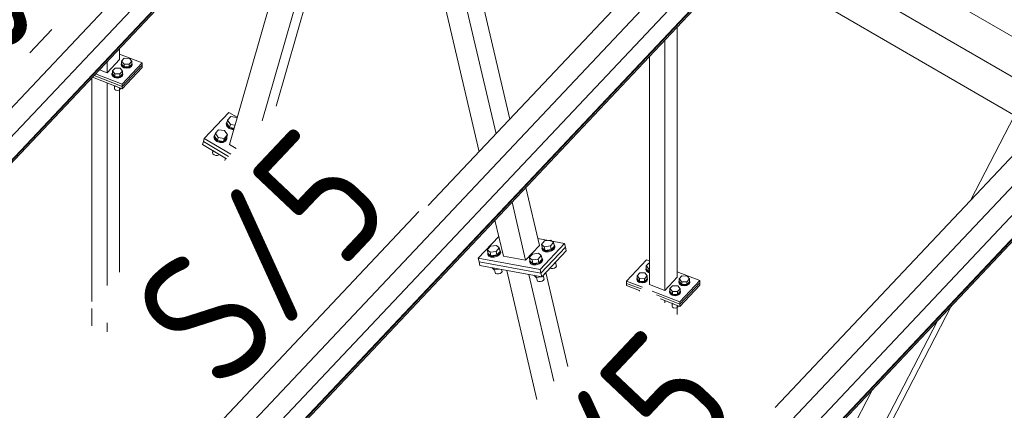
# Model space of a CAD drawing. Header units: millimetres. Extents: x -681 to 506, y -45 to 794.
# Tile 192 of 256: x -212 to -176, y 613 to 628. Entities that reach past the tile are written whole.
import ezdxf

# ---------------------------------------------------------------- set-up
doc = ezdxf.new("R2010")
doc.units = ezdxf.units.MM
doc.header["$LTSCALE"] = 0.6
doc.linetypes.add('XKITLINE00', pattern=[0])
doc.linetypes.add('XKITLINE02', pattern=[4, 2, -2])
for name, color, linetype, lineweight in [('Bolt', 7, 'Continuous', 0), ('Part', 2, 'Continuous', 0), ('PartMark', 3, 'Continuous', 0)]:
    doc.layers.add(name, color=color, linetype=linetype, lineweight=lineweight)
doc.styles.add('ISOCPEUR', font='ISOCPEUR.TTF')

msp = doc.modelspace()

# ---------------------------------------------------------------- linework, layer by layer
at = {"layer": 'Bolt', "color": 3, "linetype": 'XKITLINE00', "lineweight": 0}
for p, q in [((-208.602, 626.204), (-208.589, 626.232)), ((-208.577, 626.137), (-208.602, 626.204)), ((-208.602, 626.178), (-208.602, 626.204)), ((-208.577, 626.112), (-208.602, 626.178)), ((-208.589, 626.31), (-208.489, 626.416)), ((-208.589, 626.203), (-208.589, 626.31)), ((-208.496, 626.201), (-208.589, 626.31)), ((-208.496, 626.095), (-208.589, 626.203)), ((-208.503, 626.088), (-208.577, 626.137)), ((-208.577, 626.112), (-208.503, 626.062)), ((-208.496, 626.095), (-208.496, 626.201)), ((-208.304, 626.199), (-208.496, 626.201)), ((-208.496, 626.095), (-208.304, 626.092)), ((-208.489, 626.416), (-208.297, 626.413)), ((-208.204, 626.304), (-208.304, 626.199)), ((-208.304, 626.092), (-208.304, 626.199)), ((-208.304, 626.092), (-208.204, 626.198)), ((-208.221, 626.132), (-208.298, 626.085)), ((-208.298, 626.059), (-208.221, 626.107)), ((-208.297, 626.413), (-208.204, 626.304)), ((-208.191, 626.198), (-208.221, 626.132)), ((-208.221, 626.107), (-208.191, 626.172)), ((-208.204, 626.198), (-208.204, 626.304)), ((-208.204, 626.232), (-208.191, 626.198)), ((-208.191, 626.172), (-208.191, 626.198)), ((-208.948, 625.837), (-208.935, 625.866)), ((-208.922, 625.771), (-208.948, 625.837)), ((-208.948, 625.812), (-208.948, 625.837)), ((-208.922, 625.745), (-208.948, 625.812)), ((-208.935, 625.943), (-208.835, 626.049)), ((-208.935, 625.837), (-208.935, 625.943)), ((-208.842, 625.835), (-208.935, 625.943)), ((-208.842, 625.729), (-208.935, 625.837)), ((-208.849, 625.721), (-208.922, 625.771)), ((-208.922, 625.745), (-208.849, 625.696)), ((-208.747, 625.702), (-208.849, 625.721)), ((-208.842, 625.729), (-208.842, 625.835)), ((-208.65, 625.832), (-208.842, 625.835)), ((-208.842, 625.729), (-208.65, 625.726)), ((-208.835, 626.049), (-208.642, 626.047)), ((-208.55, 625.938), (-208.65, 625.832)), ((-208.65, 625.726), (-208.55, 625.832)), ((-208.65, 625.726), (-208.65, 625.832)), ((-208.566, 625.766), (-208.643, 625.719)), ((-208.643, 625.693), (-208.566, 625.74)), ((-208.642, 626.047), (-208.55, 625.938)), ((-208.537, 625.831), (-208.566, 625.766)), ((-208.566, 625.74), (-208.537, 625.806)), ((-208.55, 625.832), (-208.55, 625.938)), ((-208.55, 625.866), (-208.537, 625.831)), ((-208.537, 625.806), (-208.537, 625.831)), ((-208.401, 626.069), (-208.503, 626.088)), ((-208.503, 626.062), (-208.401, 626.043)), ((-208.298, 626.085), (-208.401, 626.069)), ((-208.401, 626.043), (-208.298, 626.059)), ((-208.86, 625.392), (-208.842, 625.371)), ((-208.853, 625.283), (-208.853, 625.384)), ((-208.849, 625.696), (-208.747, 625.677)), ((-208.842, 625.371), (-208.842, 625.385)), ((-208.842, 625.371), (-208.805, 625.371)), ((-208.643, 625.719), (-208.747, 625.702)), ((-208.747, 625.677), (-208.643, 625.693)), ((-208.84, 625.247), (-208.853, 625.283)), ((-208.84, 625.247), (-208.8, 625.22)), ((-208.8, 625.22), (-208.745, 625.21)), ((-208.745, 625.21), (-208.689, 625.218)), ((-208.689, 625.218), (-208.647, 625.244)), ((-208.647, 625.244), (-208.631, 625.28)), ((-208.631, 625.28), (-208.631, 625.303)), ((-204.669, 623.966), (-204.66, 623.996)), ((-204.669, 623.966), (-204.641, 623.872)), ((-204.66, 623.996), (-204.624, 624.079)), ((-204.632, 623.902), (-204.66, 623.996)), ((-204.647, 623.993), (-204.615, 624.105)), ((-204.54, 623.831), (-204.647, 623.993)), ((-204.547, 623.823), (-204.632, 623.902)), ((-204.624, 624.079), (-204.622, 624.08)), ((-204.615, 624.105), (-204.495, 624.232)), ((-204.508, 623.942), (-204.615, 624.105)), ((-204.54, 623.831), (-204.508, 623.942)), ((-204.34, 623.916), (-204.508, 623.942)), ((-204.495, 624.232), (-204.269, 624.196)), ((-204.263, 624.187), (-204.269, 624.196)), ((-205.13, 623.477), (-205.121, 623.507)), ((-205.121, 623.507), (-205.085, 623.591)), ((-205.093, 623.413), (-205.121, 623.507)), ((-205.108, 623.505), (-205.076, 623.617)), ((-205.085, 623.591), (-205.083, 623.592)), ((-205.076, 623.617), (-204.956, 623.744)), ((-204.969, 623.454), (-205.076, 623.617)), ((-204.956, 623.744), (-204.73, 623.708)), ((-204.623, 623.545), (-204.743, 623.418)), ((-204.73, 623.708), (-204.623, 623.545)), ((-204.655, 623.433), (-204.623, 623.545)), ((-204.641, 623.872), (-204.556, 623.793)), ((-204.556, 623.793), (-204.437, 623.75)), ((-204.429, 623.78), (-204.547, 623.823)), ((-204.372, 623.804), (-204.54, 623.831)), ((-204.437, 623.75), (-204.387, 623.752)), ((-204.379, 623.782), (-204.429, 623.78)), ((-205.13, 623.477), (-205.102, 623.384)), ((-205.108, 623.505), (-205.001, 623.342)), ((-205.102, 623.384), (-205.017, 623.305)), ((-205.008, 623.335), (-205.093, 623.413)), ((-205.017, 623.305), (-204.898, 623.262)), ((-204.89, 623.292), (-205.008, 623.335)), ((-205.001, 623.342), (-204.969, 623.454)), ((-205.001, 623.342), (-204.775, 623.306)), ((-204.743, 623.418), (-204.969, 623.454)), ((-204.898, 623.262), (-204.777, 623.267)), ((-204.769, 623.297), (-204.89, 623.292)), ((-204.777, 623.267), (-204.687, 623.318)), ((-204.775, 623.306), (-204.655, 623.433)), ((-204.775, 623.306), (-204.743, 623.418)), ((-204.678, 623.347), (-204.769, 623.297)), ((-204.687, 623.318), (-204.65, 623.401)), ((-204.642, 623.431), (-204.678, 623.347)), ((-204.65, 623.401), (-204.642, 623.431)), ((-204.649, 623.454), (-204.642, 623.431)), ((-205.183, 622.893), (-205.164, 622.959)), ((-205.183, 622.893), (-205.168, 622.842)), ((-205.168, 622.842), (-205.122, 622.799)), ((-205.123, 622.917), (-205.142, 622.946)), ((-205.123, 622.917), (-205.119, 622.932)), ((-205.083, 622.91), (-205.123, 622.917)), ((-205.122, 622.799), (-205.057, 622.776)), ((-205.057, 622.776), (-204.991, 622.778)), ((-204.991, 622.778), (-204.942, 622.806)), ((-204.942, 622.806), (-204.935, 622.822)), ((-192.856, 619.45), (-192.736, 619.577)), ((-192.823, 619.313), (-192.856, 619.45)), ((-192.749, 619.356), (-192.856, 619.45)), ((-192.736, 619.577), (-192.509, 619.609)), ((-192.403, 619.515), (-192.522, 619.389)), ((-192.509, 619.609), (-192.403, 619.515)), ((-192.37, 619.379), (-192.403, 619.515)), ((-194.89, 619.249), (-194.77, 619.376)), ((-194.858, 619.113), (-194.89, 619.249)), ((-194.783, 619.155), (-194.89, 619.249)), ((-194.871, 619.111), (-194.862, 619.129)), ((-194.843, 619.048), (-194.871, 619.111)), ((-194.863, 619.074), (-194.871, 619.111)), ((-194.751, 619.019), (-194.858, 619.113)), ((-194.557, 619.188), (-194.783, 619.155)), ((-194.751, 619.019), (-194.783, 619.155)), ((-194.77, 619.376), (-194.544, 619.409)), ((-194.437, 619.315), (-194.557, 619.188)), ((-194.525, 619.052), (-194.557, 619.188)), ((-194.544, 619.409), (-194.437, 619.315)), ((-194.525, 619.052), (-194.405, 619.178)), ((-194.428, 619.108), (-194.519, 619.046)), ((-194.405, 619.178), (-194.437, 619.315)), ((-194.392, 619.18), (-194.428, 619.108)), ((-194.42, 619.243), (-194.392, 619.18)), ((-194.419, 619.072), (-194.383, 619.144)), ((-194.383, 619.144), (-194.392, 619.18)), ((-193.317, 618.961), (-193.197, 619.088)), ((-193.197, 619.088), (-192.97, 619.121)), ((-192.97, 619.121), (-192.864, 619.027)), ((-192.837, 619.311), (-192.827, 619.329)), ((-192.809, 619.248), (-192.837, 619.311)), ((-192.828, 619.274), (-192.837, 619.311)), ((-192.8, 619.211), (-192.828, 619.274)), ((-192.717, 619.219), (-192.823, 619.313)), ((-192.724, 619.211), (-192.809, 619.248)), ((-192.8, 619.211), (-192.715, 619.175)), ((-192.522, 619.389), (-192.749, 619.356)), ((-192.717, 619.219), (-192.749, 619.356)), ((-192.605, 619.211), (-192.724, 619.211)), ((-192.717, 619.219), (-192.49, 619.252)), ((-192.715, 619.175), (-192.596, 619.174)), ((-192.484, 619.246), (-192.605, 619.211)), ((-192.596, 619.174), (-192.476, 619.21)), ((-192.49, 619.252), (-192.522, 619.389)), ((-192.49, 619.252), (-192.37, 619.379)), ((-192.393, 619.308), (-192.484, 619.246)), ((-192.476, 619.21), (-192.385, 619.272)), ((-192.357, 619.38), (-192.393, 619.308)), ((-192.385, 619.443), (-192.357, 619.38)), ((-192.385, 619.272), (-192.349, 619.344)), ((-192.349, 619.344), (-192.357, 619.38)), ((-194.835, 619.011), (-194.863, 619.074)), ((-194.758, 619.011), (-194.843, 619.048)), ((-194.835, 619.011), (-194.75, 618.975)), ((-194.64, 619.011), (-194.758, 619.011)), ((-194.751, 619.019), (-194.525, 619.052)), ((-194.75, 618.975), (-194.631, 618.974)), ((-194.519, 619.046), (-194.64, 619.011)), ((-194.631, 618.974), (-194.51, 619.01)), ((-194.51, 619.01), (-194.419, 619.072)), ((-193.285, 618.824), (-193.317, 618.961)), ((-193.21, 618.867), (-193.317, 618.961)), ((-193.298, 618.822), (-193.289, 618.841)), ((-193.27, 618.759), (-193.298, 618.822)), ((-193.289, 618.786), (-193.298, 618.822)), ((-193.261, 618.723), (-193.289, 618.786)), ((-193.178, 618.73), (-193.285, 618.824)), ((-193.185, 618.723), (-193.27, 618.759)), ((-193.261, 618.723), (-193.176, 618.686)), ((-192.983, 618.9), (-193.21, 618.867)), ((-193.178, 618.73), (-193.21, 618.867)), ((-193.066, 618.722), (-193.185, 618.723)), ((-193.178, 618.73), (-192.951, 618.763)), ((-192.945, 618.758), (-193.066, 618.722)), ((-193.058, 618.686), (-192.937, 618.721)), ((-192.864, 619.027), (-192.983, 618.9)), ((-192.951, 618.763), (-192.983, 618.9)), ((-192.951, 618.763), (-192.832, 618.89)), ((-192.855, 618.82), (-192.945, 618.758)), ((-192.937, 618.721), (-192.846, 618.783)), ((-192.832, 618.89), (-192.864, 619.027)), ((-192.818, 618.892), (-192.855, 618.82)), ((-192.846, 618.955), (-192.818, 618.892)), ((-192.846, 618.783), (-192.81, 618.856)), ((-192.81, 618.856), (-192.818, 618.892)), ((-192.378, 618.73), (-192.369, 618.731)), ((-192.369, 618.731), (-192.37, 618.739)), ((-192.369, 618.731), (-192.249, 618.858)), ((-192.295, 618.634), (-192.328, 618.774)), ((-192.249, 618.858), (-192.25, 618.865)), ((-188.929, 618.641), (-188.829, 618.747)), ((-188.829, 618.747), (-188.807, 618.747)), ((-194.72, 618.578), (-194.63, 618.498)), ((-194.63, 618.498), (-194.645, 618.564)), ((-194.63, 618.498), (-194.437, 618.526)), ((-194.591, 618.396), (-194.616, 618.5)), ((-194.576, 618.362), (-194.591, 618.396)), ((-194.576, 618.362), (-194.53, 618.342)), ((-194.53, 618.342), (-194.465, 618.342)), ((-194.465, 618.342), (-194.399, 618.361)), ((-194.399, 618.361), (-194.35, 618.395)), ((-194.35, 618.395), (-194.33, 618.434)), ((-194.33, 618.434), (-194.348, 618.51)), ((-193.176, 618.686), (-193.058, 618.686)), ((-192.83, 618.243), (-192.71, 618.37)), ((-192.71, 618.37), (-192.712, 618.377)), ((-192.538, 618.561), (-192.495, 618.542)), ((-192.495, 618.542), (-192.43, 618.542)), ((-192.43, 618.542), (-192.364, 618.561)), ((-192.364, 618.561), (-192.315, 618.595)), ((-192.315, 618.595), (-192.295, 618.634)), ((-189.275, 618.275), (-189.175, 618.381)), ((-189.175, 618.381), (-188.982, 618.378)), ((-188.982, 618.378), (-188.89, 618.27)), ((-188.942, 618.535), (-188.929, 618.564)), ((-188.917, 618.469), (-188.942, 618.535)), ((-188.942, 618.51), (-188.942, 618.535)), ((-188.942, 618.51), (-188.917, 618.443)), ((-188.929, 618.535), (-188.929, 618.641)), ((-188.836, 618.533), (-188.929, 618.641)), ((-188.836, 618.427), (-188.929, 618.535)), ((-188.843, 618.419), (-188.917, 618.469)), ((-188.917, 618.443), (-188.843, 618.394)), ((-188.807, 618.413), (-188.843, 618.419)), ((-188.843, 618.394), (-188.807, 618.387)), ((-188.836, 618.427), (-188.836, 618.533)), ((-188.807, 618.533), (-188.836, 618.533)), ((-188.807, 618.426), (-188.836, 618.427)), ((-193.147, 618.29), (-193.056, 618.21)), ((-193.056, 618.21), (-193.072, 618.276)), ((-193.056, 618.21), (-192.864, 618.238)), ((-193.018, 618.108), (-193.042, 618.212)), ((-193.003, 618.074), (-193.018, 618.108)), ((-193.003, 618.074), (-192.956, 618.054)), ((-192.956, 618.054), (-192.892, 618.053)), ((-192.892, 618.053), (-192.826, 618.073)), ((-192.839, 618.242), (-192.83, 618.243)), ((-192.83, 618.243), (-192.831, 618.25)), ((-192.826, 618.073), (-192.776, 618.107)), ((-192.756, 618.146), (-192.789, 618.286)), ((-192.776, 618.107), (-192.756, 618.146)), ((-189.288, 618.169), (-189.275, 618.198)), ((-189.263, 618.102), (-189.288, 618.169)), ((-189.288, 618.143), (-189.288, 618.169)), ((-189.288, 618.143), (-189.263, 618.077)), ((-189.275, 618.169), (-189.275, 618.275)), ((-189.182, 618.167), (-189.275, 618.275)), ((-189.275, 618.169), (-189.182, 618.06)), ((-189.189, 618.053), (-189.263, 618.102)), ((-189.263, 618.077), (-189.189, 618.027)), ((-189.087, 618.034), (-189.189, 618.053)), ((-189.189, 618.027), (-189.087, 618.008)), ((-189.182, 618.06), (-189.182, 618.167)), ((-188.99, 618.164), (-189.182, 618.167)), ((-189.182, 618.06), (-188.99, 618.057)), ((-188.983, 618.05), (-189.087, 618.034)), ((-189.087, 618.008), (-188.983, 618.025)), ((-188.89, 618.27), (-188.99, 618.164)), ((-188.99, 618.057), (-188.99, 618.164)), ((-188.99, 618.057), (-188.89, 618.163)), ((-188.907, 618.097), (-188.983, 618.05)), ((-188.983, 618.025), (-188.907, 618.072)), ((-188.877, 618.163), (-188.907, 618.097)), ((-188.907, 618.072), (-188.877, 618.138)), ((-188.89, 618.163), (-188.89, 618.27)), ((-188.89, 618.197), (-188.877, 618.163)), ((-188.877, 618.138), (-188.877, 618.163)), ((-187.707, 618.054), (-187.694, 618.082)), ((-187.682, 617.987), (-187.707, 618.054)), ((-187.707, 618.028), (-187.707, 618.054)), ((-187.707, 618.028), (-187.682, 617.962)), ((-187.694, 618.16), (-187.594, 618.265)), ((-187.694, 618.053), (-187.694, 618.16)), ((-187.601, 618.051), (-187.694, 618.16)), ((-187.694, 618.053), (-187.601, 617.945)), ((-187.608, 617.938), (-187.682, 617.987)), ((-187.601, 617.945), (-187.601, 618.051)), ((-187.409, 618.049), (-187.601, 618.051)), ((-187.594, 618.265), (-187.402, 618.263)), ((-187.309, 618.154), (-187.409, 618.049)), ((-187.409, 617.942), (-187.409, 618.049)), ((-187.409, 617.942), (-187.309, 618.048)), ((-187.326, 617.982), (-187.403, 617.935)), ((-187.402, 618.263), (-187.309, 618.154)), ((-187.296, 618.048), (-187.326, 617.982)), ((-187.326, 617.957), (-187.296, 618.022)), ((-187.309, 618.048), (-187.309, 618.154)), ((-187.309, 618.082), (-187.296, 618.048)), ((-187.296, 618.022), (-187.296, 618.048)), ((-189.182, 617.703), (-189.2, 617.724)), ((-189.193, 617.705), (-189.193, 617.716)), ((-189.182, 617.703), (-189.182, 617.717)), ((-188.053, 617.687), (-188.04, 617.716)), ((-188.028, 617.621), (-188.053, 617.687)), ((-188.053, 617.662), (-188.053, 617.687)), ((-188.053, 617.662), (-188.028, 617.595)), ((-188.04, 617.793), (-187.94, 617.899)), ((-188.04, 617.687), (-188.04, 617.793)), ((-187.947, 617.685), (-188.04, 617.793)), ((-188.04, 617.687), (-187.947, 617.579)), ((-187.954, 617.571), (-188.028, 617.621)), ((-187.947, 617.579), (-187.947, 617.685)), ((-187.755, 617.682), (-187.947, 617.685)), ((-187.94, 617.899), (-187.748, 617.896)), ((-187.655, 617.788), (-187.755, 617.682)), ((-187.755, 617.576), (-187.655, 617.682)), ((-187.755, 617.576), (-187.755, 617.682)), ((-187.672, 617.616), (-187.749, 617.568)), ((-187.748, 617.896), (-187.655, 617.788)), ((-187.682, 617.962), (-187.608, 617.912)), ((-187.642, 617.681), (-187.672, 617.616)), ((-187.672, 617.59), (-187.642, 617.656)), ((-187.655, 617.682), (-187.655, 617.788)), ((-187.655, 617.716), (-187.642, 617.681)), ((-187.642, 617.656), (-187.642, 617.681)), ((-187.506, 617.919), (-187.608, 617.938)), ((-187.608, 617.912), (-187.506, 617.893)), ((-187.601, 617.945), (-187.409, 617.942)), ((-187.403, 617.935), (-187.506, 617.919)), ((-187.506, 617.893), (-187.403, 617.909)), ((-187.403, 617.909), (-187.326, 617.957)), ((-188.028, 617.595), (-187.954, 617.546)), ((-187.947, 617.221), (-187.965, 617.242)), ((-187.852, 617.552), (-187.954, 617.571)), ((-187.954, 617.546), (-187.852, 617.527)), ((-187.947, 617.579), (-187.755, 617.576)), ((-187.749, 617.568), (-187.852, 617.552)), ((-187.852, 617.527), (-187.749, 617.543)), ((-187.749, 617.543), (-187.672, 617.59)), ((-187.959, 617.133), (-187.959, 617.234)), ((-187.959, 617.133), (-187.945, 617.097)), ((-187.947, 617.221), (-187.947, 617.235)), ((-187.91, 617.221), (-187.947, 617.221)), ((-187.945, 617.097), (-187.905, 617.07)), ((-187.905, 617.07), (-187.85, 617.06)), ((-187.85, 617.06), (-187.794, 617.068)), ((-187.794, 617.068), (-187.752, 617.094)), ((-187.752, 617.094), (-187.736, 617.129)), ((-187.736, 617.129), (-187.736, 617.153))]:
    msp.add_line(p, q, dxfattribs=at)
at = {"layer": 'Part', "color": 2, "linetype": 'XKITLINE00', "lineweight": 0}
for p, q in [((-232.951, 603.127), (-193.754, 644.647)), ((-194.145, 643.151), (-233.342, 601.631)), ((-232.751, 601.271), (-193.555, 642.79)), ((-193.544, 642.914), (-232.74, 601.395)), ((-193.525, 642.904), (-232.721, 601.384)), ((-195.196, 622.917), (-198.597, 637.449)), ((-194.557, 623.593), (-197.796, 637.433)), ((-181.434, 637.494), (-197.101, 620.899)), ((-219.942, 595.575), (-180.746, 637.095)), ((-194.038, 624.143), (-197.047, 636.998)), ((-202.802, 624.62), (-199.36, 636.641)), ((-203.321, 624.07), (-199.878, 636.092)), ((-181.137, 635.599), (-220.334, 594.08)), ((-180.536, 635.363), (-219.732, 593.843)), ((-180.517, 635.352), (-219.713, 593.833)), ((-219.743, 593.719), (-180.547, 635.239)), ((-201.278, 634.609), (-204.549, 623.188)), ((-183.544, 632.064), (-172.485, 625.644)), ((-184.466, 631.087), (-173.407, 624.667)), ((-185.315, 630.188), (-174.256, 623.767)), ((-168.426, 629.943), (-184.093, 613.347)), ((-206.934, 588.024), (-167.738, 629.544)), ((-168.129, 628.048), (-207.325, 586.528)), ((-206.735, 586.168), (-167.539, 627.688)), ((-167.528, 627.812), (-206.724, 586.292)), ((-167.509, 627.801), (-206.705, 586.281)), ((-187.776, 618.216), (-187.776, 627.581)), ((-188.238, 617.727), (-188.238, 627.092)), ((-208.671, 626.366), (-208.671, 626.778)), ((-207.815, 626.241), (-208.671, 626.575)), ((-188.807, 617.95), (-188.807, 626.488)), ((-208.671, 626.366), (-209.132, 625.877)), ((-209.132, 625.877), (-209.132, 626.289)), ((-207.815, 626.241), (-208.564, 625.447)), ((-207.815, 626.156), (-208.564, 625.362)), ((-207.815, 626.156), (-208.564, 625.362)), ((-207.815, 626.156), (-207.815, 626.241)), ((-207.815, 626.07), (-207.815, 626.156)), ((-208.564, 625.362), (-209.619, 625.773)), ((-209.619, 625.773), (-208.564, 625.362)), ((-209.561, 625.836), (-208.564, 625.447)), ((-209.132, 625.877), (-209.416, 625.988)), ((-207.815, 626.07), (-208.564, 625.277)), ((-209.702, 617.31), (-209.702, 625.685)), ((-208.564, 625.277), (-209.678, 625.711)), ((-209.132, 617.914), (-209.132, 625.498)), ((-208.564, 625.447), (-208.564, 625.362)), ((-208.564, 625.362), (-208.564, 625.277)), ((-208.671, 618.403), (-208.671, 625.318)), ((-205.491, 623.416), (-204.569, 624.393)), ((-204.569, 624.393), (-204.257, 624.207)), ((-176.783, 621.091), (-175.131, 624.275)), ((-205.523, 623.304), (-205.555, 623.192)), ((-205.555, 623.192), (-204.656, 622.656)), ((-205.491, 623.416), (-205.523, 623.304)), ((-205.523, 623.304), (-204.577, 622.739)), ((-205.523, 623.304), (-204.577, 622.739)), ((-205.491, 623.416), (-204.498, 622.823)), ((-204.549, 623.188), (-204.296, 623.037)), ((-204.721, 622.587), (-204.695, 622.678)), ((-192.93, 619.407), (-193.439, 621.582)), ((-193.449, 618.858), (-193.958, 621.033)), ((-194.282, 619.011), (-194.597, 620.356)), ((-194.454, 619.748), (-195.224, 618.933)), ((-191.988, 619.486), (-192.991, 619.669)), ((-191.988, 619.486), (-192.91, 618.509)), ((-191.956, 619.349), (-191.988, 619.486)), ((-193.449, 618.858), (-192.93, 619.407)), ((-191.956, 619.349), (-192.878, 618.372)), ((-191.956, 619.349), (-192.878, 618.372)), ((-191.924, 619.212), (-192.846, 618.235)), ((-191.924, 619.212), (-191.956, 619.349)), ((-195.224, 618.933), (-192.91, 618.509)), ((-195.224, 618.933), (-195.192, 618.796)), ((-195.192, 618.796), (-192.878, 618.372)), ((-195.16, 618.659), (-195.192, 618.796)), ((-192.878, 618.372), (-195.192, 618.796)), ((-194.282, 619.011), (-193.449, 618.858)), ((-189.664, 618.075), (-188.915, 618.869)), ((-188.915, 618.869), (-188.807, 618.827)), ((-192.846, 618.235), (-195.16, 618.659)), ((-193.026, 613.645), (-194.156, 618.475)), ((-192.91, 618.509), (-192.878, 618.372)), ((-192.878, 618.372), (-192.846, 618.235)), ((-191.868, 614.871), (-192.693, 618.396)), ((-187.776, 618.425), (-186.92, 618.091)), ((-192.387, 614.322), (-193.323, 618.322)), ((-189.664, 618.075), (-189.664, 617.99)), ((-189.664, 618.075), (-189.064, 617.841)), ((-189.664, 617.99), (-189.664, 617.905)), ((-189.664, 617.99), (-189.123, 617.779)), ((-189.664, 617.99), (-189.123, 617.779)), ((-188.238, 617.727), (-187.776, 618.216)), ((-187.669, 617.297), (-186.92, 618.091)), ((-187.669, 617.212), (-186.92, 618.005)), ((-186.92, 618.005), (-187.669, 617.212)), ((-186.92, 618.091), (-186.92, 618.005)), ((-186.92, 618.005), (-186.92, 617.92)), ((-189.664, 617.905), (-189.182, 617.717)), ((-188.807, 617.95), (-188.238, 617.727)), ((-188.704, 617.7), (-187.669, 617.297)), ((-186.92, 617.92), (-187.669, 617.127)), ((-188.55, 617.555), (-187.669, 617.212)), ((-188.55, 617.555), (-187.669, 617.212)), ((-188.397, 617.41), (-187.669, 617.127)), ((-188.238, 617.26), (-188.238, 617.348)), ((-187.669, 617.212), (-187.669, 617.297)), ((-209.702, 616.397), (-209.702, 617.044)), ((-187.776, 616.825), (-187.776, 617.168)), ((-187.669, 617.127), (-187.669, 617.212)), ((-180.252, 611.831), (-177.498, 617.138)), ((-209.132, 616.174), (-209.132, 616.506)), ((-180.77, 611.281), (-178.017, 616.588)), ((-181.568, 611.868), (-180.464, 613.996))]:
    msp.add_line(p, q, dxfattribs=at)
at = {"layer": 'PartMark', "color": 1, "linetype": 'XKITLINE02', "lineweight": 0}
msp.add_line((-220.262, 617.892), (-210.589, 628.138), dxfattribs=at)
at = {"layer": 'PartMark', "color": 1, "linetype": 'XKITLINE00', "lineweight": 0}
msp.add_line((-204.761, 612.93), (-197.448, 620.676), dxfattribs=at)

# ---------------------------------------------------------------- texts
at = {"layer": 'PartMark', "color": 1, "style": 'ISOCPEUR', "width": 0.85}
for s, p in [('M/20', (-220.286, 618.74)), ('S/5', (-204.786, 613.778)), ('S/5', (-191.778, 606.227))]:
    msp.add_text(s, height=5, rotation=46.6502, dxfattribs=at).set_placement(p)

doc.saveas('drawing.dxf')
